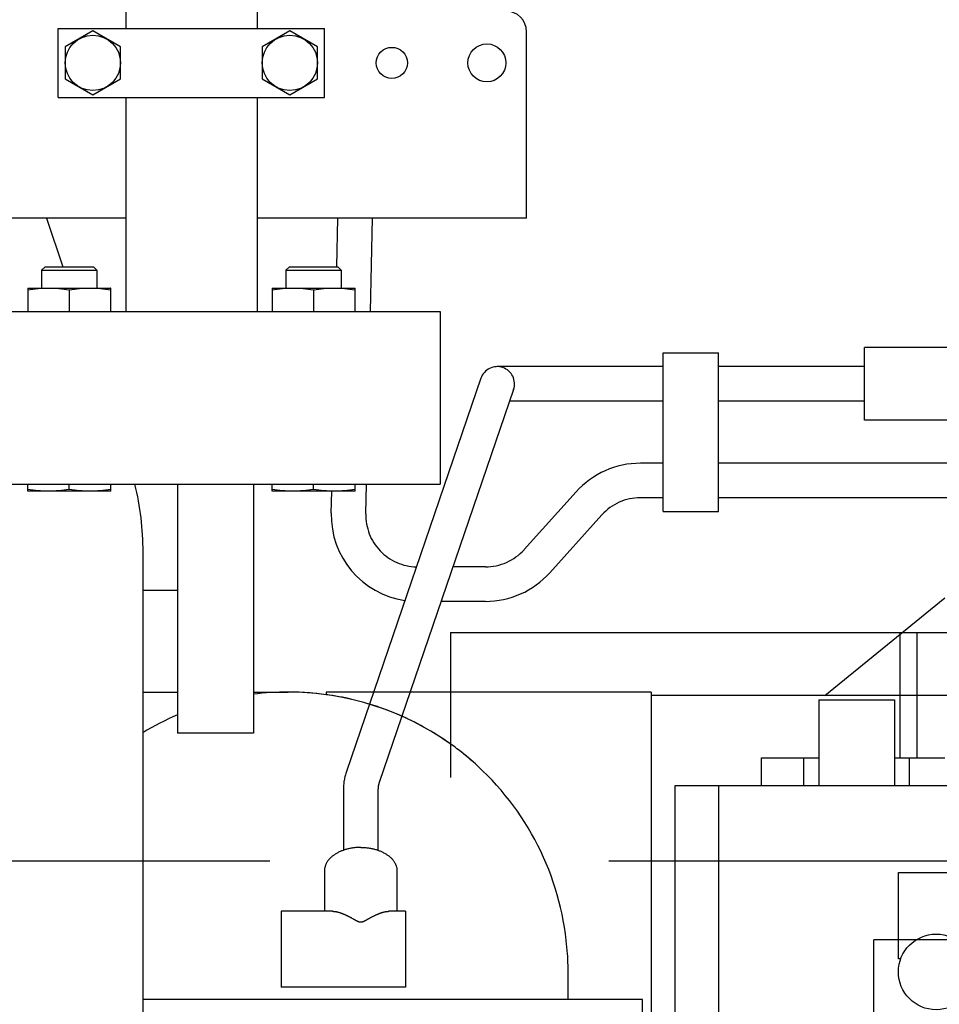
# Model space of a CAD drawing. Header units: millimetres. Extents: x 0 to 1189, y 0 to 841.
# Tile 19 of 106: x 469 to 482, y 169 to 183. Entities that reach past the tile are written whole.
import ezdxf
from ezdxf.enums import TextEntityAlignment as Align

# ---------------------------------------------------------------- set-up
doc = ezdxf.new("R2010")
doc.units = ezdxf.units.MM
doc.header["$LTSCALE"] = 65.395
doc.linetypes.add('CENTER', pattern=[0.6, 0.375, -0.075, 0.075, -0.075])
doc.linetypes.add('PHANTOM', pattern=[0.8, 0.45, -0.05, 0.1, -0.05, 0.1, -0.05])
doc.layers.get('0').update_dxf_attribs({"linetype": 'CONTINUOUS'})
for name, color, linetype in [('1907_734000_04_SIMPLE1_C_ABL1075', 7, 'CONTINUOUS'), ('1907_734000_04_SIMPLE1_T1_C_PBL1076', 7, 'CONTINUOUS'), ('1907_842000_17_SIMPLE1_H_ABL1149', 7, 'CONTINUOUS'), ('1907_842000_17_SIMPLE1_T1_H_PBL1150', 7, 'CONTINUOUS'), ('1907_853507_02_PBL1204', 7, 'CONTINUOUS'), ('1907_853700_21_ABL1212', 7, 'CONTINUOUS'), ('1907_853700_21_P01_PBL1213', 7, 'CONTINUOUS'), ('32007_040000_TLKS_KS_V_ABL1038', 7, 'CONTINUOUS'), ('32007_041000_TLKS_KS_V_ABL1055', 7, 'CONTINUOUS'), ('32007_060000_TLKS_KGS_ABL1115', 7, 'CONTINUOUS'), ('32007_060000_TLKS_KGS_V_ABL1134', 7, 'CONTINUOUS'), ('32007_061000_TLKS_KGS_ABL1116', 7, 'CONTINUOUS'), ('32007_061000_TLKS_KGS_V_ABL1135', 7, 'CONTINUOUS'), ('32007_644000_02_SIMPLE1_T1_X_PBL1185', 7, 'CONTINUOUS'), ('32007_644000_02_SIMPLE1_T2_X_PBL1189', 7, 'CONTINUOUS'), ('32007_644000_02_SIMPLE1_X_ABL1184', 7, 'CONTINUOUS'), ('32007_842000_01_SIMPLE1_T1_X_PBL1148', 7, 'CONTINUOUS'), ('32007_842000_01_SIMPLE1_X_ABL1147', 7, 'CONTINUOUS'), ('32007_853500_03_ABL1117', 7, 'CONTINUOUS'), ('32007_853700_03_ABL1219', 7, 'CONTINUOUS'), ('32007_853700_03_P01_PBL1220', 7, 'CONTINUOUS'), ('32007_881500_01_SIMPLE1_T2_X_PBL1200', 7, 'CONTINUOUS'), ('32007_881500_01_SIMPLE1_X_ABL1139', 7, 'CONTINUOUS'), ('32097_000000_TLKS_MARKETING_ABL1032', 7, 'CONTINUOUS'), ('CFS102-ST_SCHERER_PBL1215', 7, 'CONTINUOUS'), ('I4014-M10X80_PBL1282', 7, 'CONTINUOUS'), ('I4014-M10X80_PBL1283', 7, 'CONTINUOUS'), ('I4014-M16X55_PBL1194', 7, 'CONTINUOUS'), ('I4014-M16X55_PBL1195', 7, 'CONTINUOUS'), ('I4032-M16_PBL1119', 7, 'CONTINUOUS'), ('I4032-M16_PBL1121', 7, 'CONTINUOUS'), ('right_6_VBL1028', 7, 'CONTINUOUS'), ('RKD3000-38_PBL1207', 7, 'CONTINUOUS')]:
    doc.layers.add(name, color=color, linetype=linetype)
doc.styles.get("Standard").update_dxf_attribs({"font": 'txt', "width": 0.6})
doc.dimstyles.new('DIMSTYLE_1', dxfattribs={"dimtxt": 3.5, "dimasz": 3.5, "dimexe": 1.8, "dimexo": 0, "dimgap": 0.875, "dimtad": 1, "dimlfac": 20, "dimdsep": 46, "dimtxsty": 'Standard', "dimblk": '_FILLED', "dimblk1": '_FILLED', "dimblk2": '_FILLED', "dimcen": 0.09, "dimadec": 0, "dimazin": 0, "dimtp": 2, "dimtm": 2, "dimtfac": 1, "dimtofl": 0, "dimtmove": 0, "dimatfit": 3, "dimldrblk": '_FILLED', "dimfxl": 1, "dimtolj": 1, "dimarcsym": 0})

# ---------------------------------------------------------------- blocks, each defined once
blk = doc.blocks.new('_FILLED')
at = {"color": 0, "linetype": 'ByBlock'}
blk.add_solid([(0, 0), (-1, 0.1671), (-1, -0.1671)], dxfattribs=at)
blk = doc.blocks.new('*D1')
at = {"color": 2, "linetype": 'Continuous'}
for p, q in [((429.9, 299.247), (510.449, 299.247)), ((508.649, 299.247), (508.649, 234.997)), ((508.649, 170.747), (508.649, 234.997)), ((500.71, 170.747), (510.449, 170.747))]:
    blk.add_line(p, q, dxfattribs=at)
at = {"color": 2, "linetype": 'Continuous', "xscale": 3.5, "yscale": 3.5, "zscale": 3.5}
for p, rotation in [((508.649, 299.247), 90), ((508.649, 170.747), 270)]:
    blk.add_blockref('_FILLED', p, dxfattribs=dict(at, rotation=rotation))
at = {"color": 2, "linetype": 'Continuous', "width": 0.672619}
blk.add_text('2570', height=3.5, rotation=90, dxfattribs=at).set_placement((507.774, 234.997), align=Align.CENTER)
blk = doc.blocks.new('*D17')
at = {"color": 2, "linetype": 'Continuous'}
for p, q in [((404.084, 340.997), (540.449, 340.997)), ((538.649, 340.997), (538.649, 255.872)), ((538.649, 170.747), (538.649, 255.872)), ((500.326, 170.747), (540.449, 170.747))]:
    blk.add_line(p, q, dxfattribs=at)
at = {"color": 2, "linetype": 'Continuous', "xscale": 3.5, "yscale": 3.5, "zscale": 3.5}
for p, rotation in [((538.649, 340.997), 90), ((538.649, 170.747), 270)]:
    blk.add_blockref('_FILLED', p, dxfattribs=dict(at, rotation=rotation))
at = {"color": 2, "linetype": 'Continuous', "width": 0.654762}
blk.add_text('3405', height=3.5, rotation=90, dxfattribs=at).set_placement((537.774, 255.872), align=Align.CENTER)
blk = doc.blocks.new('*D18')
at = {"color": 2, "linetype": 'Continuous'}
for p, q in [((404.084, 322.747), (530.449, 322.747)), ((528.649, 322.747), (528.649, 246.747)), ((528.649, 170.747), (528.649, 246.747)), ((500.472, 170.747), (530.449, 170.747))]:
    blk.add_line(p, q, dxfattribs=at)
at = {"color": 2, "linetype": 'Continuous', "xscale": 3.5, "yscale": 3.5, "zscale": 3.5}
for p, rotation in [((528.649, 322.747), 90), ((528.649, 170.747), 270)]:
    blk.add_blockref('_FILLED', p, dxfattribs=dict(at, rotation=rotation))
at = {"color": 2, "linetype": 'Continuous', "width": 0.672619}
blk.add_text('3040', height=3.5, rotation=90, dxfattribs=at).set_placement((527.774, 246.747), align=Align.CENTER)
blk = doc.blocks.new('*D19')
at = {"color": 2, "linetype": 'Continuous'}
for p, q in [((429.9, 317.747), (520.449, 317.747)), ((518.649, 317.747), (518.649, 244.247)), ((518.649, 170.747), (518.649, 244.247)), ((508.649, 170.747), (520.449, 170.747))]:
    blk.add_line(p, q, dxfattribs=at)
at = {"color": 2, "linetype": 'Continuous', "xscale": 3.5, "yscale": 3.5, "zscale": 3.5}
for p, rotation in [((518.649, 317.747), 90), ((518.649, 170.747), 270)]:
    blk.add_blockref('_FILLED', p, dxfattribs=dict(at, rotation=rotation))
at = {"color": 2, "linetype": 'Continuous', "width": 0.690476}
blk.add_text('2940', height=3.5, rotation=90, dxfattribs=at).set_placement((517.774, 244.247), align=Align.CENTER)
blk = doc.blocks.new('1907_734000_04_SIMPLE1_T1_C_PBL1076', base_point=(336.046, 166.122))
at = {"layer": '1907_734000_04_SIMPLE1_T1_C_PBL1076', "color": 2, "linetype": 'CENTER'}
blk.add_line((163.442, 170.747), (508.649, 170.747), dxfattribs=at)
blk = doc.blocks.new('1907_734000_04_SIMPLE1_C_ABL1075', base_point=(336.046, 166.122))
at = {"layer": '1907_734000_04_SIMPLE1_T1_C_PBL1076'}
blk.add_blockref('1907_734000_04_SIMPLE1_T1_C_PBL1076', (336.046, 166.122), dxfattribs=at)
blk = doc.blocks.new('32007_041000_TLKS_KS_V_ABL1055', base_point=(336.046, 202.954))
at = {"layer": '1907_734000_04_SIMPLE1_C_ABL1075'}
blk.add_blockref('1907_734000_04_SIMPLE1_C_ABL1075', (336.046, 166.122), dxfattribs=at)
blk = doc.blocks.new('32007_040000_TLKS_KS_V_ABL1038', base_point=(310.611, 224.442))
at = {"layer": '32007_041000_TLKS_KS_V_ABL1055'}
blk.add_blockref('32007_041000_TLKS_KS_V_ABL1055', (336.046, 202.954), dxfattribs=at)
blk = doc.blocks.new('I4032-M16_PBL1119', base_point=(473.067, 178.867))
at = {"layer": 'I4032-M16_PBL1119', "color": 7, "linetype": 'Continuous'}
for p, q in [((472.467, 179.037), (472.468, 179.037)), ((472.467, 179.037), (472.467, 178.697)), ((472.468, 179.037), (473.667, 179.037)), ((473.067, 179.012), (473.067, 178.697)), ((473.667, 179.037), (473.667, 179.037)), ((473.667, 178.697), (473.667, 179.037))]:
    blk.add_line(p, q, dxfattribs=at)
for points in [[(472.467, 179.012), (472.566, 179.028), (472.767, 179.047), (472.968, 179.028), (473.067, 179.012)], [(473.067, 179.012), (473.166, 179.028), (473.367, 179.047), (473.568, 179.028), (473.667, 179.012)]]:
    blk.add_open_spline(points, degree=3, dxfattribs=at)
blk = doc.blocks.new('I4032-M16_PBL1121', base_point=(469.532, 178.867))
at = {"layer": 'I4032-M16_PBL1121', "color": 7, "linetype": 'Continuous'}
for p, q in [((468.932, 179.037), (468.932, 179.037)), ((468.932, 179.037), (470.131, 179.037)), ((468.932, 179.037), (468.932, 178.697)), ((469.532, 179.012), (469.532, 178.697)), ((470.132, 179.037), (470.131, 179.037)), ((470.132, 178.697), (470.132, 179.037))]:
    blk.add_line(p, q, dxfattribs=at)
for points in [[(468.932, 179.012), (469.031, 179.028), (469.232, 179.047), (469.433, 179.028), (469.532, 179.012)], [(469.532, 179.012), (469.631, 179.028), (469.832, 179.047), (470.033, 179.028), (470.132, 179.012)]]:
    blk.add_open_spline(points, degree=3, dxfattribs=at)
blk = doc.blocks.new('I4014-M16X55_PBL1194', base_point=(473.067, 177.722))
at = {"layer": 'I4014-M16X55_PBL1194', "color": 7, "linetype": 'Continuous'}
for p, q in [((472.717, 179.347), (472.667, 179.297)), ((472.667, 179.297), (473.467, 179.297)), ((472.667, 179.297), (472.667, 179.037)), ((472.717, 179.347), (473.417, 179.347)), ((473.417, 179.347), (473.467, 179.297)), ((473.467, 179.297), (473.467, 179.037)), ((472.467, 176.097), (472.467, 176.197)), ((473.067, 176.122), (473.067, 176.197)), ((473.667, 176.097), (473.667, 176.197)), ((473.667, 176.097), (472.467, 176.097))]:
    blk.add_line(p, q, dxfattribs=at)
for points in [[(472.767, 176.097), (472.667, 176.097), (472.566, 176.107), (472.467, 176.122)], [(473.067, 176.122), (472.968, 176.107), (472.868, 176.097), (472.767, 176.097)], [(473.367, 176.097), (473.267, 176.097), (473.166, 176.107), (473.067, 176.122)], [(473.667, 176.122), (473.568, 176.107), (473.468, 176.097), (473.367, 176.097)]]:
    blk.add_open_spline(points, degree=3, dxfattribs=at)
blk = doc.blocks.new('I4014-M16X55_PBL1195', base_point=(469.532, 177.722))
at = {"layer": 'I4014-M16X55_PBL1195', "color": 7, "linetype": 'Continuous'}
for p, q in [((469.182, 179.347), (469.132, 179.297)), ((469.132, 179.297), (469.932, 179.297)), ((469.132, 179.297), (469.132, 179.037)), ((469.182, 179.347), (469.882, 179.347)), ((469.882, 179.347), (469.932, 179.297)), ((469.932, 179.297), (469.932, 179.037)), ((468.932, 176.097), (468.932, 176.197)), ((469.532, 176.122), (469.532, 176.197)), ((470.132, 176.097), (470.132, 176.197)), ((470.132, 176.097), (468.932, 176.097))]:
    blk.add_line(p, q, dxfattribs=at)
for points in [[(469.232, 176.097), (469.131, 176.097), (469.031, 176.107), (468.932, 176.122)], [(469.532, 176.122), (469.433, 176.107), (469.332, 176.097), (469.232, 176.097)], [(469.832, 176.097), (469.731, 176.097), (469.631, 176.107), (469.532, 176.122)], [(470.132, 176.122), (470.033, 176.107), (469.932, 176.097), (469.832, 176.097)]]:
    blk.add_open_spline(points, degree=3, dxfattribs=at)
blk = doc.blocks.new('1907_853507_02_PBL1204', base_point=(467.799, 182.547))
at = {"layer": '1907_853507_02_PBL1204', "color": 7, "linetype": 'Continuous'}
for p, q in [((459.449, 183.047), (459.449, 185.047)), ((459.949, 183.047), (459.949, 185.047)), ((462.35, 183.047), (459.449, 183.047)), ((459.449, 180.622), (459.449, 183.047)), ((470.349, 183.047), (464.25, 183.047)), ((475.849, 183.047), (472.249, 183.047)), ((476.149, 180.047), (476.149, 182.747)), ((459.449, 181.672), (460.799, 181.672)), ((459.949, 180.622), (459.949, 181.672)), ((460.999, 180.047), (460.999, 181.472)), ((459.449, 180.622), (459.949, 180.622)), ((460.024, 180.547), (460.999, 180.547)), ((460.024, 180.047), (460.024, 180.547)), ((462.349, 180.047), (460.024, 180.047)), ((470.349, 180.047), (464.249, 180.047)), ((476.149, 180.047), (472.249, 180.047))]:
    blk.add_line(p, q, dxfattribs=at)
for centre, radius in [((475.574, 182.297), 0.275), ((466.199, 182.297), 0.225), ((468.399, 182.297), 0.225), ((474.199, 182.297), 0.225)]:
    blk.add_circle(centre, radius, dxfattribs=at)
for centre, radius in [((475.849, 182.747), 0.3), ((460.799, 181.472), 0.2)]:
    blk.add_arc(centre, radius, 0, 90, dxfattribs=at)
blk = doc.blocks.new('RKD3000-38_PBL1207', base_point=(471.299, 182.297))
at = {"layer": 'RKD3000-38_PBL1207', "color": 7, "linetype": 'Continuous'}
for p, q in [((469.374, 182.797), (473.224, 182.797)), ((469.374, 181.797), (469.374, 182.797)), ((473.224, 181.797), (473.224, 182.797)), ((469.374, 181.797), (473.224, 181.797))]:
    blk.add_line(p, q, dxfattribs=at)
blk = doc.blocks.new('1907_853700_21_P01_PBL1213', base_point=(471.299, 181.422))
at = {"layer": '1907_853700_21_P01_PBL1213', "color": 7, "linetype": 'Continuous'}
for p, q in [((470.349, 184.147), (470.349, 182.797)), ((472.249, 184.147), (470.349, 184.147)), ((472.249, 184.147), (472.249, 182.797)), ((470.349, 181.797), (470.349, 178.697)), ((472.249, 181.797), (472.249, 178.697))]:
    blk.add_line(p, q, dxfattribs=at)
blk = doc.blocks.new('CFS102-ST_SCHERER_PBL1215', base_point=(471.299, 184.472))
at = {"layer": 'CFS102-ST_SCHERER_PBL1215', "color": 7, "linetype": 'Continuous'}
for p, q in [((470.437, 184.722), (470.437, 184.312)), ((472.162, 184.722), (472.162, 184.312)), ((470.437, 184.312), (472.162, 184.312)), ((470.437, 184.312), (470.556, 184.222)), ((472.162, 184.312), (472.043, 184.222)), ((472.043, 184.222), (470.556, 184.222))]:
    blk.add_line(p, q, dxfattribs=at)
blk = doc.blocks.new('1907_853700_21_ABL1212', base_point=(471.299, 181.71))
at = {"layer": '1907_853700_21_P01_PBL1213'}
blk.add_blockref('1907_853700_21_P01_PBL1213', (471.299, 181.422), dxfattribs=at)
at = {"layer": 'CFS102-ST_SCHERER_PBL1215'}
blk.add_blockref('CFS102-ST_SCHERER_PBL1215', (471.299, 184.472), dxfattribs=at)
blk = doc.blocks.new('32007_853700_03_P01_PBL1220', base_point=(466.474, 173.965))
at = {"layer": '32007_853700_03_P01_PBL1220', "color": 7, "linetype": 'Continuous'}
for p, q in [((469.202, 180.047), (469.438, 179.347)), ((470.599, 175.217), (470.599, 168.122))]:
    blk.add_line(p, q, dxfattribs=at)
blk.add_arc((466.4, 175.216), 4.2, 0.0111, 13.5303, dxfattribs=at)
blk = doc.blocks.new('32007_853700_03_ABL1219', base_point=(466.474, 173.965))
at = {"layer": '32007_853700_03_P01_PBL1220'}
blk.add_blockref('32007_853700_03_P01_PBL1220', (466.474, 173.965), dxfattribs=at)
blk = doc.blocks.new('I4014-M10X80_PBL1282', base_point=(469.874, 182.297))
at = {"layer": 'I4014-M10X80_PBL1282', "color": 7, "linetype": 'Continuous'}
for p, q in [((469.874, 182.759), (469.474, 182.528)), ((470.274, 182.528), (469.874, 182.759)), ((469.474, 182.528), (469.474, 182.067)), ((470.274, 182.067), (470.274, 182.528)), ((469.474, 182.067), (469.874, 181.836)), ((469.874, 181.836), (470.274, 182.067))]:
    blk.add_line(p, q, dxfattribs=at)
blk.add_circle((469.874, 182.297), 0.4, dxfattribs=at)
blk = doc.blocks.new('I4014-M10X80_PBL1283', base_point=(472.724, 182.297))
at = {"layer": 'I4014-M10X80_PBL1283', "color": 7, "linetype": 'Continuous'}
for p, q in [((472.724, 182.759), (472.324, 182.528)), ((473.124, 182.528), (472.724, 182.759)), ((472.324, 182.528), (472.324, 182.067)), ((473.124, 182.067), (473.124, 182.528)), ((472.324, 182.067), (472.724, 181.836)), ((472.724, 181.836), (473.124, 182.067))]:
    blk.add_line(p, q, dxfattribs=at)
blk.add_circle((472.724, 182.297), 0.4, dxfattribs=at)
blk = doc.blocks.new('32007_853500_03_ABL1117', base_point=(467.061, 199.122))
at = {"layer": '1907_853507_02_PBL1204'}
blk.add_blockref('1907_853507_02_PBL1204', (467.799, 182.547), dxfattribs=at)
at = {"layer": '1907_853700_21_ABL1212'}
blk.add_blockref('1907_853700_21_ABL1212', (471.299, 181.71), dxfattribs=at)
at = {"layer": '32007_853700_03_ABL1219'}
blk.add_blockref('32007_853700_03_ABL1219', (466.474, 173.965), dxfattribs=at)
at = {"layer": 'I4014-M10X80_PBL1282'}
blk.add_blockref('I4014-M10X80_PBL1282', (469.874, 182.297), dxfattribs=at)
at = {"layer": 'I4014-M10X80_PBL1283'}
blk.add_blockref('I4014-M10X80_PBL1283', (472.724, 182.297), dxfattribs=at)
at = {"layer": 'I4014-M16X55_PBL1194'}
blk.add_blockref('I4014-M16X55_PBL1194', (473.067, 177.722), dxfattribs=at)
at = {"layer": 'I4014-M16X55_PBL1195'}
blk.add_blockref('I4014-M16X55_PBL1195', (469.532, 177.722), dxfattribs=at)
at = {"layer": 'I4032-M16_PBL1119'}
blk.add_blockref('I4032-M16_PBL1119', (473.067, 178.867), dxfattribs=at)
at = {"layer": 'I4032-M16_PBL1121'}
blk.add_blockref('I4032-M16_PBL1121', (469.532, 178.867), dxfattribs=at)
at = {"layer": 'RKD3000-38_PBL1207'}
blk.add_blockref('RKD3000-38_PBL1207', (471.299, 182.297), dxfattribs=at)
blk = doc.blocks.new('32007_061000_TLKS_KGS_ABL1116', base_point=(467.061, 199.122))
at = {"layer": '32007_853500_03_ABL1117'}
blk.add_blockref('32007_853500_03_ABL1117', (467.061, 199.122), dxfattribs=at)
blk = doc.blocks.new('32007_060000_TLKS_KGS_ABL1115', base_point=(467.061, 199.122))
at = {"layer": '32007_061000_TLKS_KGS_ABL1116'}
blk.add_blockref('32007_061000_TLKS_KGS_ABL1116', (467.061, 199.122), dxfattribs=at)
blk = doc.blocks.new('32007_881500_01_SIMPLE1_T2_X_PBL1200', base_point=(471.299, 177.447))
at = {"layer": '32007_881500_01_SIMPLE1_T2_X_PBL1200', "color": 7, "linetype": 'Continuous'}
for p, q in [((467.699, 178.697), (474.899, 178.697)), ((467.699, 178.697), (467.699, 176.197)), ((474.899, 178.697), (474.899, 176.197)), ((467.699, 176.197), (474.899, 176.197))]:
    blk.add_line(p, q, dxfattribs=at)
blk = doc.blocks.new('32007_881500_01_SIMPLE1_X_ABL1139', base_point=(464.187, 170.98))
at = {"layer": '32007_881500_01_SIMPLE1_T2_X_PBL1200'}
blk.add_blockref('32007_881500_01_SIMPLE1_T2_X_PBL1200', (471.299, 177.447), dxfattribs=at)
blk = doc.blocks.new('32007_842000_01_SIMPLE1_T1_X_PBL1148', base_point=(473.047, 160.158))
at = {"layer": '32007_842000_01_SIMPLE1_T1_X_PBL1148', "color": 7, "linetype": 'Continuous'}
for p, q in [((480.466, 173.139), (482.199, 174.553)), ((470.599, 173.189), (471.099, 173.189)), ((472.199, 173.189), (472.699, 173.189)), ((477.949, 173.189), (473.249, 173.189)), ((473.249, 173.189), (473.249, 173.152)), ((477.949, 173.189), (477.949, 166.089)), ((483.799, 173.139), (477.949, 173.139)), ((480.376, 173.077), (481.473, 173.077)), ((480.376, 173.077), (480.376, 171.839)), ((481.473, 173.077), (481.473, 171.839)), ((479.549, 172.239), (480.376, 172.239)), ((479.549, 171.839), (479.549, 172.239)), ((480.159, 171.839), (480.159, 172.239)), ((481.473, 172.239), (482.199, 172.239)), ((481.69, 171.839), (481.69, 172.239)), ((478.299, 171.839), (483.799, 171.839)), ((478.299, 164.139), (478.299, 171.839)), ((478.924, 171.839), (478.924, 166.839)), ((481.527, 170.579), (482.622, 170.579)), ((481.527, 169.329), (481.527, 170.579)), ((481.561, 169.329), (481.527, 169.329)), ((476.749, 168.741), (476.749, 169.14)), ((477.824, 168.741), (470.599, 168.741)), ((477.824, 166.422), (477.824, 168.741))]:
    blk.add_line(p, q, dxfattribs=at)
blk.add_circle((482.074, 169.139), 0.547, dxfattribs=at)
for centre, radius, start, end in [((472.7, 169.134), 4.055, 90.0066, 97.0914), ((472.7, 169.134), 4.055, 90.0066, 97.0903), ((472.699, 169.139), 4.05, 54.1601, 89.9982), ((472.699, 169.139), 4.05, 82.1949, 90), ((472.7, 169.142), 4.048, 76.8609, 82.1987), ((472.697, 169.132), 4.058, 69.473, 73.3679), ((472.701, 169.142), 4.047, 66.5121, 69.4724), ((472.702, 169.135), 4.055, 113.3118, 121.2923), ((472.702, 169.135), 4.055, 113.3053, 121.2848), ((472.699, 169.14), 4.05, 61.0501, 66.5076), ((472.699, 169.138), 4.052, 54.1719, 59.379), ((472.705, 169.147), 4.04, 52.4892, 54.1585), ((472.696, 169.135), 4.056, 47.3641, 52.487), ((472.697, 169.137), 4.053, 48.8557, 52.4942), ((472.699, 169.139), 4.05, 3.6937, 47.3628), ((472.694, 169.139), 4.056, 0.0012, 3.6878)]:
    blk.add_arc(centre, radius, start, end, dxfattribs=at)
blk = doc.blocks.new('32007_842000_01_SIMPLE1_X_ABL1147', base_point=(473.047, 160.158))
at = {"layer": '32007_842000_01_SIMPLE1_T1_X_PBL1148'}
blk.add_blockref('32007_842000_01_SIMPLE1_T1_X_PBL1148', (473.047, 160.158), dxfattribs=at)
blk = doc.blocks.new('32007_644000_02_SIMPLE1_T1_X_PBL1185', base_point=(465.887, 179.038))
at = {"layer": '32007_644000_02_SIMPLE1_T1_X_PBL1185', "color": 7, "linetype": 'Continuous'}
blk.add_line((471.099, 174.662), (470.599, 174.662), dxfattribs=at)
blk.add_line((471.099, 174.662), (470.599, 174.662), dxfattribs=at)
blk = doc.blocks.new('32007_644000_02_SIMPLE1_T2_X_PBL1189', base_point=(471.649, 174.397))
at = {"layer": '32007_644000_02_SIMPLE1_T2_X_PBL1189', "color": 7, "linetype": 'Continuous'}
for p, q in [((471.099, 176.197), (471.099, 172.597)), ((472.199, 176.197), (472.199, 172.597)), ((472.199, 172.597), (471.099, 172.597))]:
    blk.add_line(p, q, dxfattribs=at)
blk = doc.blocks.new('32007_644000_02_SIMPLE1_X_ABL1184', base_point=(466.074, 179.038))
at = {"layer": '32007_644000_02_SIMPLE1_T1_X_PBL1185'}
blk.add_blockref('32007_644000_02_SIMPLE1_T1_X_PBL1185', (465.887, 179.038), dxfattribs=at)
at = {"layer": '32007_644000_02_SIMPLE1_T2_X_PBL1189'}
blk.add_blockref('32007_644000_02_SIMPLE1_T2_X_PBL1189', (471.649, 174.397), dxfattribs=at)
blk = doc.blocks.new('32007_061000_TLKS_KGS_V_ABL1135', base_point=(439.599, 204.622))
at = {"layer": '32007_644000_02_SIMPLE1_X_ABL1184'}
blk.add_blockref('32007_644000_02_SIMPLE1_X_ABL1184', (466.074, 179.038), dxfattribs=at)
at = {"layer": '32007_842000_01_SIMPLE1_X_ABL1147'}
blk.add_blockref('32007_842000_01_SIMPLE1_X_ABL1147', (473.047, 160.158), dxfattribs=at)
at = {"layer": '32007_881500_01_SIMPLE1_X_ABL1139'}
blk.add_blockref('32007_881500_01_SIMPLE1_X_ABL1139', (464.187, 170.98), dxfattribs=at)
blk = doc.blocks.new('32007_060000_TLKS_KGS_V_ABL1134', base_point=(439.599, 204.622))
at = {"layer": '32007_061000_TLKS_KGS_V_ABL1135'}
blk.add_blockref('32007_061000_TLKS_KGS_V_ABL1135', (439.599, 204.622), dxfattribs=at)
blk = doc.blocks.new('32097_000000_TLKS_MARKETING_ABL1032', base_point=(307.899, 222.92))
at = {"layer": '32007_040000_TLKS_KS_V_ABL1038'}
blk.add_blockref('32007_040000_TLKS_KS_V_ABL1038', (310.611, 224.442), dxfattribs=at)
at = {"layer": '32007_060000_TLKS_KGS_ABL1115'}
blk.add_blockref('32007_060000_TLKS_KGS_ABL1115', (467.061, 199.122), dxfattribs=at)
at = {"layer": '32007_060000_TLKS_KGS_V_ABL1134'}
blk.add_blockref('32007_060000_TLKS_KGS_V_ABL1134', (439.599, 204.622), dxfattribs=at)
blk = doc.blocks.new('1907_842000_17_SIMPLE1_T1_H_PBL1150', base_point=(485.624, 169.933))
at = {"layer": '1907_842000_17_SIMPLE1_T1_H_PBL1150', "color": 8, "linetype": 'PHANTOM'}
for p, q in [((473.403, 179.347), (473.419, 180.047)), ((473.403, 179.347), (473.419, 180.047)), ((473.889, 178.697), (473.919, 180.047)), ((473.889, 178.697), (473.919, 180.047)), ((483.162, 178.175), (481.037, 178.175)), ((481.037, 177.125), (481.037, 178.175)), ((478.124, 178.102), (478.924, 178.102)), ((478.124, 175.802), (478.124, 178.102)), ((478.924, 175.802), (478.924, 178.102)), ((478.124, 177.9), (475.724, 177.9)), ((478.124, 177.9), (476.724, 177.9)), ((481.037, 177.9), (478.924, 177.9)), ((481.037, 177.9), (478.924, 177.9)), ((475.488, 177.731), (473.542, 172.042)), ((475.961, 177.569), (474.016, 171.88)), ((478.124, 177.4), (475.903, 177.4)), ((478.124, 177.4), (476.724, 177.4)), ((481.037, 177.4), (478.924, 177.4)), ((481.037, 177.4), (478.924, 177.4)), ((483.162, 177.125), (481.037, 177.125)), ((478.124, 176.502), (477.795, 176.502)), ((478.124, 176.502), (477.795, 176.502)), ((491.124, 176.502), (478.924, 176.502)), ((491.124, 176.502), (478.924, 176.502)), ((473.823, 175.769), (473.832, 176.197)), ((473.823, 175.769), (473.832, 176.197)), ((473.323, 175.781), (473.33, 176.097)), ((473.323, 175.781), (473.33, 176.097)), ((476.866, 176.089), (476.112, 175.251)), ((478.124, 176.002), (477.795, 176.002)), ((478.124, 176.002), (477.795, 176.002)), ((491.124, 176.002), (478.924, 176.002)), ((491.124, 176.002), (478.924, 176.002)), ((477.237, 175.754), (476.483, 174.916)), ((478.124, 175.802), (478.924, 175.802)), ((475.554, 175.002), (475.083, 175.002)), ((475.554, 174.502), (474.912, 174.502)), ((475.049, 174.053), (486.299, 174.053)), ((475.049, 174.053), (475.049, 171.953)), ((481.549, 174.053), (481.549, 172.239)), ((481.799, 172.239), (481.799, 174.053)), ((473.499, 171.776), (473.499, 170.899)), ((473.999, 171.776), (473.999, 170.899)), ((473.224, 170.603), (473.224, 170.016)), ((474.274, 170.603), (474.274, 170.016)), ((473.343, 170.016), (472.599, 170.016)), ((472.599, 170.016), (472.599, 168.916)), ((474.399, 170.016), (474.156, 170.016)), ((474.399, 170.016), (474.399, 168.916)), ((491.424, 169.604), (481.174, 169.604)), ((481.174, 168.558), (481.174, 169.604)), ((474.399, 168.916), (472.599, 168.916))]:
    blk.add_line(p, q, dxfattribs=at)
for centre, radius, start, end in [((475.724, 177.65), 0.25, 341.1213, 161.1213), ((477.795, 175.252), 1.25, 90, 138.0128), ((477.795, 175.252), 0.75, 90, 138.0128), ((474.572, 175.752), 1.25, 178.7061, 261.5758), ((474.572, 175.752), 0.75, 178.7061, 268.7063), ((475.554, 175.752), 0.75, 270, 318.0128), ((475.554, 175.752), 1.25, 270, 318.0128)]:
    blk.add_arc(centre, radius, start, end, dxfattribs=at)
blk.add_open_spline([(473.542, 172.042), (473.513, 171.957), (473.499, 171.865), (473.499, 171.776)], degree=3, dxfattribs=at)
for points, knots in [([(474.016, 171.88), (474.013, 171.872), (474.003, 171.839), (473.999, 171.803), (473.999, 171.776)], [0, 0, 0, 0, 0.226614, 1, 1, 1, 1]), ([(473.749, 170.941), (473.682, 170.941), (473.552, 170.925), (473.381, 170.855), (473.258, 170.746), (473.224, 170.648), (473.224, 170.603)], [0, 0, 0, 0, 0.297269, 0.569385, 0.801321, 1, 1, 1, 1]), ([(473.749, 170.941), (473.817, 170.941), (473.947, 170.925), (474.118, 170.855), (474.241, 170.746), (474.274, 170.648), (474.274, 170.603)], [0, 0, 0, 0, 0.297269, 0.569385, 0.801321, 1, 1, 1, 1]), ([(473.343, 170.016), (473.372, 170.016), (473.435, 170.004), (473.53, 169.967), (473.613, 169.923), (473.684, 169.882), (473.726, 169.862), (473.749, 169.862)], [0, 0, 0, 0, 0.198071, 0.432159, 0.697445, 0.841921, 1, 1, 1, 1]), ([(473.749, 169.862), (473.773, 169.862), (473.815, 169.882), (473.886, 169.923), (473.969, 169.967), (474.064, 170.004), (474.127, 170.016), (474.156, 170.016)], [0, 0, 0, 0, 0.158121, 0.302588, 0.567859, 0.801936, 1, 1, 1, 1])]:
    blk.add_open_spline(points, degree=3, knots=knots, dxfattribs=at)
blk = doc.blocks.new('1907_842000_17_SIMPLE1_H_ABL1149', base_point=(485.624, 169.933))
at = {"layer": '1907_842000_17_SIMPLE1_T1_H_PBL1150'}
blk.add_blockref('1907_842000_17_SIMPLE1_T1_H_PBL1150', (485.624, 169.933), dxfattribs=at)
blk = doc.blocks.new('RIGHT_6_VBL1028', base_point=(300.492, 222.92))
at = {"layer": '1907_842000_17_SIMPLE1_H_ABL1149'}
blk.add_blockref('1907_842000_17_SIMPLE1_H_ABL1149', (485.624, 169.933), dxfattribs=at)
at = {"layer": '32097_000000_TLKS_MARKETING_ABL1032'}
blk.add_blockref('32097_000000_TLKS_MARKETING_ABL1032', (307.899, 222.92), dxfattribs=at)

msp = doc.modelspace()

# ---------------------------------------------------------------- block references
at = {"layer": 'right_6_VBL1028'}
msp.add_blockref('RIGHT_6_VBL1028', (300.492, 222.92038), dxfattribs=at)

# ---------------------------------------------------------------- dimensions: what is measured, and where the dimension line sits
at = {"color": 2, "linetype": 'Continuous'}
for base, p1, p2, picture, middle in [((538.6495, 340.99748), (500.3265, 170.74748), (404.0845, 340.99748), '*D17', (538.6495, 255.53914)), ((528.6495, 322.74748), (500.47211, 170.74748), (404.0845, 322.74748), '*D18', (528.6495, 246.41414)), ((518.6495, 317.74748), (508.6495, 170.74748), (429.9005, 317.74748), '*D19', (518.6495, 243.91414)), ((508.6495, 299.24748), (500.70991, 170.74748), (429.9005, 299.24748), '*D1', (508.6495, 234.66413))]:
    dim = msp.add_linear_dim(base=base, p1=p1, p2=p2, angle=90, dimstyle='DIMSTYLE_1', dxfattribs=at)
    dim.commit()
    dim.dimension.update_dxf_attribs({"geometry": picture, "text_midpoint": middle, "dimtype": 160})

doc.saveas('drawing.dxf')
